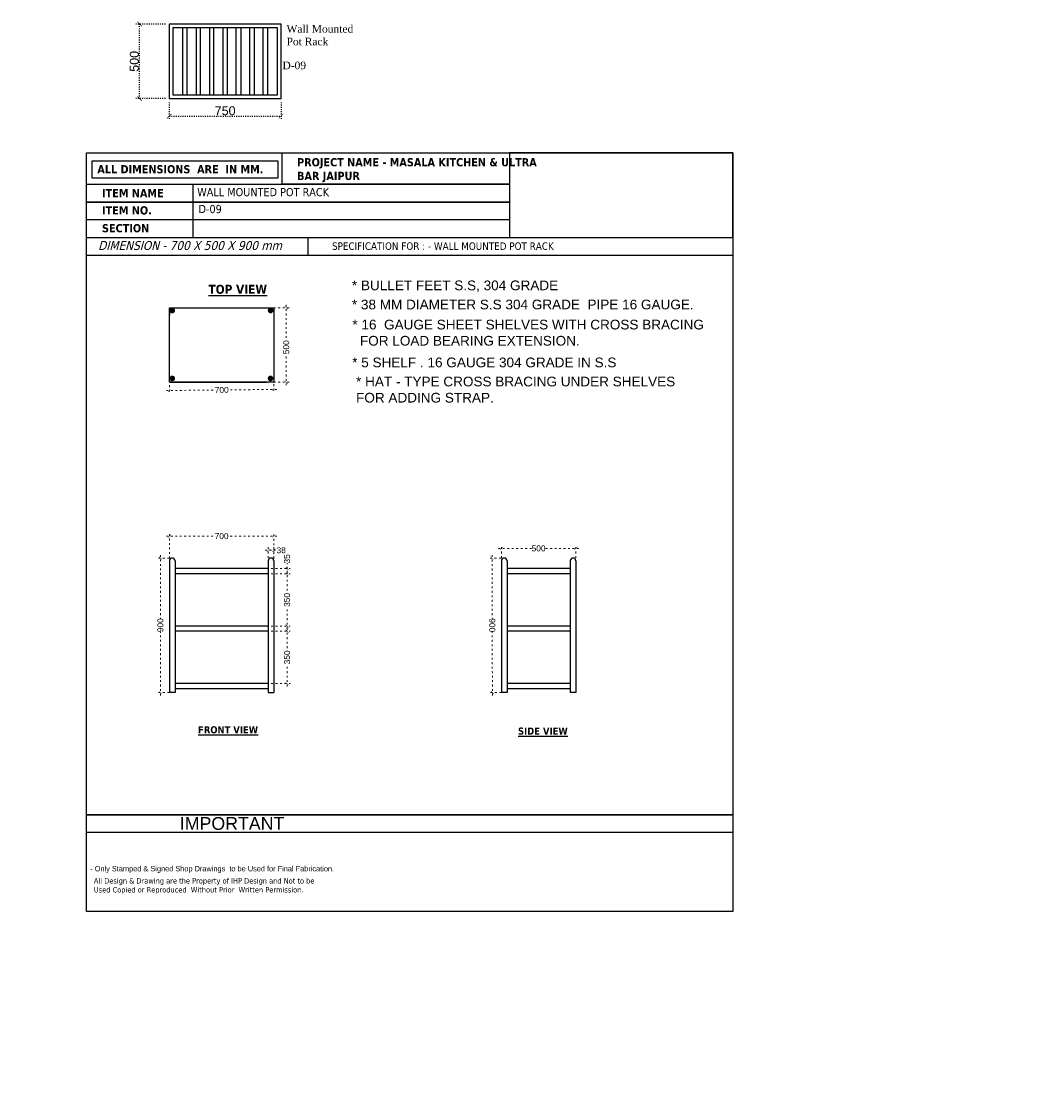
# Model space of a CAD drawing. Header units: millimetres. Extents: x 508219 to 745096, y 311341 to 352167.
# Tile 43 of 45: x 590395 to 597218, y 334196 to 341411. Entities that reach past the tile are written whole.
import ezdxf

# ---------------------------------------------------------------- set-up
doc = ezdxf.new("R2010")
doc.units = ezdxf.units.MM
doc.header["$PDMODE"] = 34
doc.linetypes.add('ACAD_ISO03W100', pattern=[30, 12, -18])
doc.layers.get('0').update_dxf_attribs({"color": 252})
for name, color, linetype in [('A-ANNO-DIMS-30', 7, 'Continuous'), ('A-Text', 132, 'Continuous'), ('EQUIPMENT', 103, 'Continuous')]:
    doc.layers.add(name, color=color, linetype=linetype)
doc.layers.add('Equipment Name', color=7, linetype='Continuous', lineweight=0)
doc.styles.add('arr-1', font='arial.ttf')
doc.styles.add('CKD_Dimension Text', font='BOOKOSI.TTF')
doc.styles.get("Standard").update_dxf_attribs({"font": 'arial.ttf'})
doc.styles.add('style1', font='txt.shx')
doc.styles.add('style12', font='BOOKOSI.TTF')
doc.dimstyles.new('DIM-30', dxfattribs={"dimtxt": 60, "dimasz": 30, "dimexe": 25, "dimexo": 25, "dimgap": 5, "dimtad": 1, "dimdec": 0, "dimzin": 0, "dimdsep": 46, "dimtxsty": 'Standard', "dimblk": 'ARCHTICK', "dimcen": 0.09, "dimclrd": 8, "dimclre": 8, "dimclrt": 256, "dimadec": 0, "dimazin": 0, "dimtfac": 1, "dimtdec": 0, "dimtofl": 0, "dimtmove": 0, "dimatfit": 3, "dimfxl": 0, "dimtolj": 1, "dimtzin": 0, "dimlwd": -1, "dimlwe": -1, "dimarcsym": 0})
doc.dimstyles.new('ISO-25', dxfattribs={"dimtxt": 40, "dimasz": 20, "dimexe": 20, "dimexo": 20, "dimtad": 0, "dimdec": 0, "dimdsep": 46, "dimtxsty": 'Standard', "dimblk": 'ARCHTICK', "dimcen": 2.5, "dimdle": 20, "dimadec": 0, "dimazin": 0, "dimtfac": 1, "dimtdec": 0, "dimtmove": 0, "dimatfit": 3, "dimfxl": 0, "dimlwd": 5, "dimlwe": 5, "dimarcsym": 0})

# ---------------------------------------------------------------- blocks, each defined once
blk = doc.blocks.new('_ArchTick')
at = {"color": 0, "linetype": 'ByBlock', "const_width": 0.15}
blk.add_lwpolyline([(-0.5, -0.5), (0.5, 0.5)], dxfattribs=at)
blk = doc.blocks.new('*D428')
at = {"color": 0, "linetype": 'ACAD_ISO03W100', "lineweight": 5, "transparency": 16777216}
for p, q in [((591385.2, 337816.8), (591305.9, 337816.8)), ((591325.9, 337836.8), (591325.9, 337411.5)), ((591325.9, 336896.6), (591325.9, 337322)), ((591385.2, 336916.6), (591305.9, 336916.6))]:
    blk.add_line(p, q, dxfattribs=at)
at = {"layer": 'DEFPOINTS', "color": 0, "transparency": 16777216}
for p in [(591405.2, 337816.8), (591325.9, 336916.6), (591405.2, 336916.6)]:
    blk.add_point(p, dxfattribs=at)
at = {"color": 0, "lineweight": 5, "transparency": 16777216, "xscale": 20, "yscale": 20, "zscale": 20}
for p, rotation in [((591325.9, 337816.8), 90), ((591325.9, 336916.6), 270)]:
    blk.add_blockref('_ArchTick', p, dxfattribs=dict(at, rotation=rotation))
at = {"color": 0, "transparency": 16777216, "insert": (591325.9, 337366.7), "char_height": 40, "attachment_point": 5, "rotation": 90}
blk.add_mtext('900', dxfattribs=at)
blk = doc.blocks.new('*D429')
at = {"color": 0, "linetype": 'ACAD_ISO03W100', "lineweight": 5, "transparency": 16777216}
for p, q in [((593608.3, 337816.5), (593529.2, 337816.3)), ((593549.2, 337836.4), (593550.1, 337411.2)), ((593551.1, 336896.5), (593550.3, 337321.7)), ((593610.2, 336916.6), (593531.1, 336916.4))]:
    blk.add_line(p, q, dxfattribs=at)
at = {"layer": 'DEFPOINTS', "color": 0, "transparency": 16777216}
for p in [(593628.3, 337816.5), (593551.1, 336916.5), (593630.2, 336916.6)]:
    blk.add_point(p, dxfattribs=at)
at = {"color": 0, "lineweight": 5, "transparency": 16777216, "xscale": 20, "yscale": 20, "zscale": 20}
for p, rotation in [((593549.2, 337816.4), 90.11753940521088), ((593551.1, 336916.5), 270.1175394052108)]:
    blk.add_blockref('_ArchTick', p, dxfattribs=dict(at, rotation=rotation))
at = {"color": 0, "transparency": 16777216, "insert": (593550.2, 337366.4), "char_height": 40, "attachment_point": 5, "rotation": 270.11754}
blk.add_mtext('900', dxfattribs=at)
blk = doc.blocks.new('*D430')
at = {"color": 0, "linetype": 'ACAD_ISO03W100', "lineweight": 5, "transparency": 16777216}
for p, q in [((592048.2, 337817.6), (592048.2, 337889.1)), ((592086.2, 337817.6), (592086.2, 337889.1)), ((592028.2, 337869.1), (592086.2, 337869.1)), ((592086.2, 337869.1), (592106.2, 337869.1))]:
    blk.add_line(p, q, dxfattribs=at)
at = {"layer": 'DEFPOINTS', "color": 0, "transparency": 16777216}
for p in [(592086.2, 337869.1), (592048.2, 337797.6), (592086.2, 337797.6)]:
    blk.add_point(p, dxfattribs=at)
at = {"color": 0, "lineweight": 5, "transparency": 16777216, "xscale": 20, "yscale": 20, "zscale": 20, "rotation": 180}
blk.add_blockref('_ArchTick', (592048.2, 337869.1), dxfattribs=at)
at = {"color": 0, "lineweight": 5, "transparency": 16777216, "xscale": 20, "yscale": 20, "zscale": 20}
blk.add_blockref('_ArchTick', (592086.2, 337869.1), dxfattribs=at)
at = {"color": 0, "transparency": 16777216, "insert": (592135.5, 337869.1), "char_height": 40, "attachment_point": 5}
blk.add_mtext('38', dxfattribs=at)
blk = doc.blocks.new('*D431')
at = {"color": 0, "linetype": 'ACAD_ISO03W100', "lineweight": 5, "transparency": 16777216}
for p, q in [((593611.2, 337817.6), (593611.2, 337901.4)), ((594110.8, 337817.6), (594110.8, 337901.4)), ((593591.2, 337881.4), (593816.2, 337881.4)), ((594130.8, 337881.4), (593905.7, 337881.4))]:
    blk.add_line(p, q, dxfattribs=at)
at = {"layer": 'DEFPOINTS', "color": 0, "transparency": 16777216}
for p in [(594110.8, 337881.4), (593611.2, 337797.6), (594110.8, 337797.6)]:
    blk.add_point(p, dxfattribs=at)
at = {"color": 0, "lineweight": 5, "transparency": 16777216, "xscale": 20, "yscale": 20, "zscale": 20, "rotation": 180}
blk.add_blockref('_ArchTick', (593611.2, 337881.4), dxfattribs=at)
at = {"color": 0, "lineweight": 5, "transparency": 16777216, "xscale": 20, "yscale": 20, "zscale": 20}
blk.add_blockref('_ArchTick', (594110.8, 337881.4), dxfattribs=at)
at = {"color": 0, "transparency": 16777216, "insert": (593861, 337881.4), "char_height": 40, "attachment_point": 5}
blk.add_mtext('500', dxfattribs=at)
blk = doc.blocks.new('*D432')
at = {"color": 0, "linetype": 'ACAD_ISO03W100', "lineweight": 5, "transparency": 16777216}
for p, q in [((592056.1, 339494.1), (592189.3, 339494.1)), ((592169.3, 339514.1), (592169.3, 339273.9)), ((592169.3, 338974.1), (592169.3, 339184.4)), ((592056.1, 338994.1), (592189.3, 338994.1))]:
    blk.add_line(p, q, dxfattribs=at)
at = {"layer": 'DEFPOINTS', "color": 0, "transparency": 16777216}
for p in [(592036.1, 339494.1), (592036.1, 338994.1), (592169.3, 338994.1)]:
    blk.add_point(p, dxfattribs=at)
at = {"color": 0, "lineweight": 5, "transparency": 16777216, "xscale": 20, "yscale": 20, "zscale": 20}
for p, rotation in [((592169.3, 339494.1), 90), ((592169.3, 338994.1), 270)]:
    blk.add_blockref('_ArchTick', p, dxfattribs=dict(at, rotation=rotation))
at = {"color": 0, "transparency": 16777216, "insert": (592169.3, 339229.1), "char_height": 40, "attachment_point": 5, "rotation": 90}
blk.add_mtext('500', dxfattribs=at)
blk = doc.blocks.new('*D433')
at = {"color": 0, "linetype": 'ACAD_ISO03W100', "lineweight": 5, "transparency": 16777216}
for p, q in [((591386.6, 338974.1), (591387.2, 338919.3)), ((592086.3, 338981.1), (592086.8, 338926.3)), ((591367, 338939.1), (591692.2, 338942.4)), ((592106.6, 338946.5), (591781.4, 338943.3))]:
    blk.add_line(p, q, dxfattribs=at)
at = {"layer": 'DEFPOINTS', "color": 0, "transparency": 16777216}
for p in [(591386.4, 338994.1), (592086.1, 339001.1), (591387, 338939.3)]:
    blk.add_point(p, dxfattribs=at)
at = {"color": 0, "lineweight": 5, "transparency": 16777216, "xscale": 20, "yscale": 20, "zscale": 20}
for p, rotation in [((591387, 338939.3), 180.5732299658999), ((592086.6, 338946.3), 0.5732299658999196)]:
    blk.add_blockref('_ArchTick', p, dxfattribs=dict(at, rotation=rotation))
at = {"color": 0, "transparency": 16777216, "insert": (591736.8, 338942.8), "char_height": 40, "attachment_point": 5, "rotation": 0.57323}
blk.add_mtext('700', dxfattribs=at)
blk = doc.blocks.new('*D434')
at = {"color": 0, "linetype": 'ACAD_ISO03W100', "lineweight": 5, "transparency": 16777216}
for p, q in [((591366.2, 337963.4), (591691.6, 337963.4)), ((591386.2, 337815.2), (591386.2, 337983.4)), ((592106.2, 337963.4), (591780.8, 337963.4)), ((592086.2, 337812.6), (592086.2, 337983.4))]:
    blk.add_line(p, q, dxfattribs=at)
at = {"layer": 'DEFPOINTS', "color": 0, "transparency": 16777216}
for p in [(591386.2, 337963.4), (591386.2, 337795.2), (592086.2, 337792.6)]:
    blk.add_point(p, dxfattribs=at)
at = {"color": 0, "lineweight": 5, "transparency": 16777216, "xscale": 20, "yscale": 20, "zscale": 20, "rotation": 180}
blk.add_blockref('_ArchTick', (591386.2, 337963.4), dxfattribs=at)
at = {"color": 0, "lineweight": 5, "transparency": 16777216, "xscale": 20, "yscale": 20, "zscale": 20}
blk.add_blockref('_ArchTick', (592086.2, 337963.4), dxfattribs=at)
at = {"color": 0, "transparency": 16777216, "insert": (591736.2, 337963.4), "char_height": 40, "attachment_point": 5}
blk.add_mtext('700', dxfattribs=at)
blk = doc.blocks.new('A$C214a7555')
at = {"layer": 'EQUIPMENT', "color": 251, "true_color": 0x636466}
for p, q in [((-660, -25), (-660, -475)), ((-630, -475), (-630, -25)), ((-570, -25), (-570, -475)), ((-540, -475), (-540, -25)), ((-480, -25), (-480, -475)), ((-450, -475), (-450, -25)), ((-390, -25), (-390, -475)), ((-360, -475), (-360, -25)), ((-300, -475), (-300, -25)), ((-270, -25), (-270, -475)), ((-210, -475), (-210, -25)), ((-180, -25), (-180, -475)), ((-120, -475), (-120, -25)), ((-90, -25), (-90, -475))]:
    blk.add_line(p, q, dxfattribs=at)
at = {"layer": 'EQUIPMENT'}
for points in [[(-750, -500), (0, -500), (0, 0), (-750, 0)], [(-725, -475), (-25, -475), (-25, -25), (-725, -25)]]:
    blk.add_lwpolyline(points, close=True, dxfattribs=at)
blk = doc.blocks.new('*D435')
at = {"layer": 'A-ANNO-DIMS-30', "color": 8, "linetype": 'ACAD_ISO03W100', "ltscale": 0.5, "transparency": 16777216}
for p, q in [((591359.7, 341394.7), (591161.8, 341394.7)), ((591186.8, 340894.7), (591186.8, 341394.7)), ((591359.7, 340894.7), (591161.8, 340894.7))]:
    blk.add_line(p, q, dxfattribs=at)
at = {"layer": 'DEFPOINTS', "color": 0, "ltscale": 0.5, "transparency": 16777216}
for p in [(591186.8, 341394.7), (591384.7, 341394.7), (591384.7, 340894.7)]:
    blk.add_point(p, dxfattribs=at)
at = {"layer": 'A-ANNO-DIMS-30', "color": 8, "ltscale": 0.5, "transparency": 16777216, "xscale": 30, "yscale": 30, "zscale": 30}
for p, rotation in [((591186.8, 341394.7), 90), ((591186.8, 340894.7), 270)]:
    blk.add_blockref('_ArchTick', p, dxfattribs=dict(at, rotation=rotation))
at = {"layer": 'A-ANNO-DIMS-30', "ltscale": 0.5, "transparency": 16777216, "insert": (591151.2, 341144.7), "char_height": 60, "attachment_point": 5, "rotation": 90}
blk.add_mtext('\\A1;500', dxfattribs=at)
blk = doc.blocks.new('*D436')
at = {"layer": 'A-ANNO-DIMS-30', "color": 8, "linetype": 'ACAD_ISO03W100', "ltscale": 0.5, "transparency": 16777216}
for p, q in [((591384.7, 340869.7), (591384.7, 340752.6)), ((592134.7, 340869.7), (592134.7, 340752.6)), ((591384.7, 340777.6), (592134.7, 340777.6))]:
    blk.add_line(p, q, dxfattribs=at)
at = {"layer": 'DEFPOINTS', "color": 0, "ltscale": 0.5, "transparency": 16777216}
for p in [(591384.7, 340894.7), (592134.7, 340894.7), (592134.7, 340777.6)]:
    blk.add_point(p, dxfattribs=at)
at = {"layer": 'A-ANNO-DIMS-30', "color": 8, "ltscale": 0.5, "transparency": 16777216, "xscale": 30, "yscale": 30, "zscale": 30, "rotation": 180}
blk.add_blockref('_ArchTick', (591384.7, 340777.6), dxfattribs=at)
at = {"layer": 'A-ANNO-DIMS-30', "color": 8, "ltscale": 0.5, "transparency": 16777216, "xscale": 30, "yscale": 30, "zscale": 30}
blk.add_blockref('_ArchTick', (592134.7, 340777.6), dxfattribs=at)
at = {"layer": 'A-ANNO-DIMS-30', "ltscale": 0.5, "transparency": 16777216, "insert": (591759.7, 340813.2), "char_height": 60, "attachment_point": 5}
blk.add_mtext('\\A1;750', dxfattribs=at)
blk = doc.blocks.new('*D437')
at = {"color": 0, "linetype": 'ACAD_ISO03W100', "lineweight": 5, "transparency": 16777216}
for p, q in [((592068.2, 337746.4), (592195.2, 337746.4)), ((592175.2, 337746.4), (592175.2, 337781.9)), ((592175.2, 337711.4), (592175.2, 337766.4)), ((592068.2, 337711.4), (592195.2, 337711.4))]:
    blk.add_line(p, q, dxfattribs=at)
at = {"layer": 'DEFPOINTS', "color": 0, "transparency": 16777216}
for p in [(592048.2, 337746.4), (592048.2, 337711.4), (592175.2, 337711.4)]:
    blk.add_point(p, dxfattribs=at)
at = {"color": 0, "lineweight": 5, "transparency": 16777216, "xscale": 20, "yscale": 20, "zscale": 20}
for p, rotation in [((592175.2, 337746.4), 90), ((592175.2, 337711.4), 270)]:
    blk.add_blockref('_ArchTick', p, dxfattribs=dict(at, rotation=rotation))
at = {"color": 0, "transparency": 16777216, "insert": (592175.2, 337811.3), "char_height": 40, "attachment_point": 5, "rotation": 90}
blk.add_mtext('35', dxfattribs=at)
blk = doc.blocks.new('*D438')
at = {"color": 0, "linetype": 'ACAD_ISO03W100', "lineweight": 5, "transparency": 16777216}
for p, q in [((592068.2, 337711.4), (592195.2, 337711.4)), ((592175.2, 337731.4), (592175.2, 337581)), ((592175.2, 337341.1), (592175.2, 337491.5)), ((592068.2, 337361.1), (592195.2, 337361.1))]:
    blk.add_line(p, q, dxfattribs=at)
at = {"layer": 'DEFPOINTS', "color": 0, "transparency": 16777216}
for p in [(592048.2, 337711.4), (592048.2, 337361.1), (592175.2, 337361.1)]:
    blk.add_point(p, dxfattribs=at)
at = {"color": 0, "lineweight": 5, "transparency": 16777216, "xscale": 20, "yscale": 20, "zscale": 20}
for p, rotation in [((592175.2, 337711.4), 90), ((592175.2, 337361.1), 270)]:
    blk.add_blockref('_ArchTick', p, dxfattribs=dict(at, rotation=rotation))
at = {"color": 0, "transparency": 16777216, "insert": (592175.2, 337536.3), "char_height": 40, "attachment_point": 5, "rotation": 90}
blk.add_mtext('350', dxfattribs=at)
blk = doc.blocks.new('*D439')
at = {"color": 0, "linetype": 'ACAD_ISO03W100', "lineweight": 5, "transparency": 16777216}
for p, q in [((592068.2, 337326.1), (592195.2, 337326.1)), ((592175.2, 337346.1), (592175.2, 337196.1)), ((592175.2, 336956.6), (592175.2, 337106.6)), ((592068.2, 336976.6), (592195.2, 336976.6))]:
    blk.add_line(p, q, dxfattribs=at)
at = {"layer": 'DEFPOINTS', "color": 0, "transparency": 16777216}
for p in [(592048.2, 337326.1), (592048.2, 336976.6), (592175.2, 336976.6)]:
    blk.add_point(p, dxfattribs=at)
at = {"color": 0, "lineweight": 5, "transparency": 16777216, "xscale": 20, "yscale": 20, "zscale": 20}
for p, rotation in [((592175.2, 337326.1), 90), ((592175.2, 336976.6), 270)]:
    blk.add_blockref('_ArchTick', p, dxfattribs=dict(at, rotation=rotation))
at = {"color": 0, "transparency": 16777216, "insert": (592175.2, 337151.4), "char_height": 40, "attachment_point": 5, "rotation": 90}
blk.add_mtext('350', dxfattribs=at)

msp = doc.modelspace()

# ---------------------------------------------------------------- hatches: boundary and pattern name
at = {"linetype": 'ByBlock'}
h = msp.add_hatch(color=6, dxfattribs=at)
h.dxf.hatch_style = 1
h.paths.add_polyline_path([(591424.43979, 339475.13327, 1), (591386.43979, 339475.13327, 1)])
h = msp.add_hatch(color=6, dxfattribs=at)
h.dxf.hatch_style = 1
h.paths.add_polyline_path([(592083.1266, 339475.13327, 1), (592045.1266, 339475.13327, 1)])
h = msp.add_hatch(color=6, dxfattribs=at)
h.dxf.hatch_style = 1
h.paths.add_polyline_path([(591424.43979, 339020.13327, 1), (591386.43979, 339020.13327, 1)])
h = msp.add_hatch(color=6, dxfattribs=at)
h.dxf.hatch_style = 1
h.paths.add_polyline_path([(592083.13858, 339020.13327, 1), (592045.13858, 339020.13327, 1)])

# ---------------------------------------------------------------- linework, layer by layer
at = {"color": 5, "linetype": 'ByBlock'}
for p, q in [((591542.18572, 340321.2045), (591542.18572, 339963.30705)), ((595163.94416, 336096.57597), (590830.86561, 336096.57597)), ((592141.46071, 335977.27682), (590830.86628, 335977.27682))]:
    msp.add_line(p, q, dxfattribs=at)
at = {"color": 6, "linetype": 'ByBlock'}
for p, q in [((592313.76127, 339963.30705), (592313.76127, 339844.0079)), ((592101.45102, 337831.22497), (592100.92868, 337831.22497)), ((591386.18985, 337797.80504), (591386.18985, 336916.62078)), ((591424.18985, 337797.80504), (591424.18985, 336916.62078)), ((592048.18985, 337746.39545), (591424.18985, 337746.39545)), ((592048.18985, 337797.62078), (592048.18985, 336916.62078)), ((592086.18985, 337798.67687), (592086.18985, 336916.62078)), ((593611.16865, 337798.584), (593611.16865, 336916.62078)), ((593649.16865, 337797.62078), (593649.16865, 336916.62078)), ((594072.77525, 337746.39545), (593649.16865, 337746.39545)), ((594072.77525, 337797.62078), (594072.77525, 336916.62078)), ((594110.77525, 337797.62078), (594110.77525, 336916.62078)), ((592048.18985, 337711.39545), (591424.18985, 337711.39545)), ((594072.77525, 337711.39545), (593649.16865, 337711.39545)), ((592048.18985, 337361.12384), (591424.18985, 337361.12384)), ((592048.18985, 337326.12384), (591424.18985, 337326.12384)), ((594072.77525, 337361.12384), (593649.16865, 337361.12384)), ((594072.77525, 337326.12384), (593649.16865, 337326.12384)), ((592048.18985, 336976.62078), (591424.18985, 336976.62078)), ((594072.77525, 336976.62078), (593649.16865, 336976.62078)), ((591424.18985, 336916.62078), (591386.18985, 336916.62078)), ((592048.18985, 336941.62078), (591424.18985, 336941.62078)), ((592048.18985, 336916.62078), (592086.18985, 336916.62078)), ((593649.16865, 336916.62078), (593611.16865, 336916.62078)), ((594072.77525, 336941.62078), (593649.16865, 336941.62078)), ((594110.77525, 336916.62078), (594072.77525, 336916.62078))]:
    msp.add_line(p, q, dxfattribs=at)
at = {"color": 5, "linetype": 'ByBlock'}
for points in [[(590830.86494, 340531.34018), (595163.94416, 340531.34018), (595163.94416, 335449.59525), (590830.86494, 335449.59525)], [(590830.86494, 340531.34018), (595163.94416, 340531.34018), (595163.94416, 335449.59525), (590830.86494, 335449.59525)], [(590830.86494, 340531.34018), (595163.94416, 340531.34018), (595163.94416, 335449.59525), (590830.86494, 335449.59525)], [(590830.86494, 340531.34018), (595163.94416, 340531.34018), (595163.94416, 335449.59525), (590830.86494, 335449.59525)], [(590830.86494, 340531.34018), (595163.94416, 340531.34018), (595163.94416, 335449.59525), (590830.86494, 335449.59525)], [(592141.46206, 340531.33912), (593665.71057, 340531.33912), (593665.71057, 340321.2045), (592141.46206, 340321.2045)], [(595163.94416, 340531.33912), (593665.71057, 340531.33912), (593665.71057, 339963.30636), (595163.94416, 339963.30636)], [(592112.55242, 340360.99376), (590869.43925, 340360.99376), (590869.43925, 340477.18589), (592112.55242, 340477.18589)], [(590830.86494, 340321.2045), (593665.71057, 340321.2045), (593665.71057, 340201.90535), (590830.86494, 340201.90535)], [(590830.86494, 340201.90535), (593665.71057, 340201.90535), (593665.71057, 340082.6062), (590830.86494, 340082.6062)], [(590830.86494, 339963.30705), (595163.9455, 339963.30705), (595163.9455, 339844.0079), (590830.86494, 339844.0079)], [(590830.86628, 336096.57597), (595163.94416, 336096.57597), (595163.94416, 335977.27682), (590830.86628, 335977.27682)]]:
    msp.add_lwpolyline(points, close=True, dxfattribs=at)
at = {"color": 6, "linetype": 'ByBlock'}
msp.add_lwpolyline([(591386.43979, 339494.13327), (592086.08408, 339494.13327), (592086.08408, 338994.13327), (591386.43979, 338994.13327)], close=True, dxfattribs=at)
for points in [[(591386.43979, 339494.13327), (592036.08408, 339494.13327)], [(591386.43979, 339494.13327), (591386.43979, 339444.13327)], [(591386.43979, 338994.13327), (592036.08408, 338994.13327)]]:
    msp.add_lwpolyline(points, dxfattribs=at)
for centre in [(591405.18985, 337797.80504), (592067.18985, 337797.62078), (593630.16865, 337797.62078), (594091.77525, 337797.62078)]:
    msp.add_arc(centre, 19, 0, 180, dxfattribs=at)

# ---------------------------------------------------------------- block references
at = {"layer": 'EQUIPMENT'}
msp.add_blockref('A$C214a7555', (592134.6678, 341394.66921), dxfattribs=at)

# ---------------------------------------------------------------- texts
at = {"color": 5, "linetype": 'ByBlock', "attachment_point": 1, "style": 'style1'}
for s, insert, char_height, width in [('{\\fTahoma|b1|i0|c0|p34;PROJECT NAME - MASALA KITCHEN & ULTRA BAR JAIPUR }', (592242.0009, 340496.14081), 55, 1687.9906964), ('{\\fTahoma|b1|i0|c0|p34;ALL DIMENSIONS  ARE  IN MM.}', (590902.9178, 340449.33453), 55, 1687.9906964), ('{\\fTahoma|b1|i0|c0|p34;ITEM NAME}', (590934.41894, 340289.11276), 55, 1687.9906964), ('{\\fTahoma|b1|i0|c0|p34;ITEM NO. }', (590934.41894, 340173.68924), 55, 1687.9906964), ('{\\fTahoma|b1|i0|c0|p34;SECTION }', (590934.41894, 340054.16394), 55, 1687.9906964), ('{\\fTahoma|b0|i0|c0|p34;\\H1.44x;All Design & Drawing are the Property of IHP Design and Not to be Used Copied or Reproduced  Without Prior  Written Permission\\fTahoma|b1|i0|c0|p34;\\H0.69444x;. }', (590879.86162, 335672.29013), 25, 1481.3261794)]:
    msp.add_mtext(s, dxfattribs=dict(at, insert=insert, char_height=char_height, width=width))
at = {"color": 6, "linetype": 'ByBlock', "char_height": 55, "attachment_point": 1}
for s, width, heights, insert in [('{\\fTahoma|b0|i0|c0|p34;WALL MOUNTED POT RACK}', 1665.7796131, [0], (591572.4786, 340296.03653)), ('{\\fTahoma|b0|i0|c0|p34;D-09}', 720.740018, [68.62759], (591581.16256, 340182.70643))]:
    msp.add_mtext_dynamic_manual_height_columns(s, width=width, gutter_width=1, heights=heights, dxfattribs=dict(at, insert=insert))
at = {"color": 6, "linetype": 'ByBlock', "style": 'style1'}
for s, insert, char_height, width, attachment_point in [('{\\fTahoma|b0|i1|c0|p34;DIMENSION - 700 X 500 X 900 mm}', (590908.30855, 339940.64886), 60, 1425.9375522, 1), ('{\\fTahoma|b0|i0|c0|p34;SPECIFICATION FOR : - WALL MOUNTED POT RACK}', (592476.05624, 339931.64886), 50, 3378.6553472, 1), ('{\\fTahoma|b1|i0|c0|p34;\\LTOP VIEW}', (592040.554, 339647.48395), 60, 423.0580255, 3), ('{\\fTahoma|b1|i0|c0|p34;\\LFRONT VIEW}', (591578.1923, 336690.29059), 48, 458.0999258, 1), ('{\\fTahoma|b1|i0|c0|p34;\\LSIDE VIEW}', (593722.88938, 336681.36525), 48, 858.0999258, 1)]:
    msp.add_mtext(s, dxfattribs=dict(at, insert=insert, char_height=char_height, width=width, attachment_point=attachment_point))
at = {"color": 6, "linetype": 'ByBlock', "char_height": 65, "attachment_point": 1}
for s, insert, width in [('* BULLET FEET S.S, 304 GRADE ', (592609.47116, 339676.13213), 2041.4175411), ('* 38 MM DIAMETER S.S 304 GRADE  PIPE 16 GAUGE.', (592609.47116, 339548.01472), 2586.4723155), ('* 16  GAUGE SHEET SHELVES WITH CROSS BRACING \\P  FOR LOAD BEARING EXTENSION.', (592612.97482, 339413.4577), 2586.4723155), ('* 5 SHELF . 16 GAUGE 304 GRADE IN S.S', (592611.47482, 339159.9577), 2586.4723155), ('* HAT - TYPE CROSS BRACING UNDER SHELVES FOR ADDING STRAP.', (592637.37933, 339031.91991), 2315.4657943)]:
    msp.add_mtext(s, dxfattribs=dict(at, insert=insert, width=width))
at = {"color": 5, "linetype": 'ByBlock', "attachment_point": 1}
for s, insert, char_height, width in [('IMPORTANT', (591456.03859, 336081.30198), 85.16604, 1210.3048439), ('{\\fTechnic|b0|i0|c2|p2;- Only Stamped & Signed Shop Drawings  to be Used for Final Fabrication.}', (590855.49763, 335753.80974), 36, 1988.238406)]:
    msp.add_mtext(s, dxfattribs=dict(at, insert=insert, char_height=char_height, width=width))
at = {"layer": 'A-Text', "char_height": 120, "width": 4245.2306591, "attachment_point": 1, "style": 'arr-1'}
for insert in [(521802.49975, 334763.48427), (512978.14476, 334516.2062)]:
    msp.add_mtext('\\pi1613.96594;ENTRY  EXIT', dxfattribs=dict(at, insert=insert))
at = {"layer": 'Equipment Name', "color": 0, "insert": (592171.41801, 341387.79109), "char_height": 51, "width": 427.9592318, "attachment_point": 1, "style": 'style12'}
msp.add_mtext('Wall Mounted\\PPot Rack', dxfattribs=at)
at = {"layer": 'Equipment Name', "linetype": 'Continuous', "lineweight": 5, "ltscale": 25, "insert": (592143.98807, 341142.79335), "char_height": 51, "width": 165.6476344, "attachment_point": 1, "rotation": 359.999999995, "style": 'CKD_Dimension Text'}
msp.add_mtext('D-09', dxfattribs=at)

# ---------------------------------------------------------------- dimensions: what is measured, and where the dimension line sits
at = {"color": 6}
for base, p1, p2, angle, picture, middle, dimtype in [((592169.321, 338994.13327), (592036.08408, 339494.13327), (592036.08408, 338994.13327), 270, '*D432', (592169.321, 339229.13327), 161), ((592175.16248, 337711.39545), (592048.18985, 337746.39545), (592048.18985, 337711.39545), 90, '*D437', (592175.16248, 337811.30882), 160)]:
    dim = msp.add_linear_dim(base=base, p1=p1, p2=p2, angle=angle, dimstyle='ISO-25', dxfattribs=at)
    dim.commit()
    dim.dimension.update_dxf_attribs({"geometry": picture, "text_midpoint": middle, "dimtype": dimtype})
for p1, p2, distance, picture, middle in [((592086.08408, 339001.13327), (591386.43979, 338994.13327), 54.79171, '*D433', (591736.8101, 338942.84431)), ((592048.18985, 337797.62078), (592086.18985, 337797.62078), 71.45832, '*D430', (592135.49152, 337869.0791)), ((593611.16865, 337797.62078), (594110.77525, 337797.62078), 83.77976, '*D431', (593860.97195, 337881.40054)), ((593628.33483, 337816.53208), (593630.18096, 336916.62078), -79.09825, '*D429', (593550.15981, 337366.41417))]:
    dim = msp.add_aligned_dim(p1=p1, p2=p2, distance=distance, dimstyle='ISO-25', dxfattribs=at)
    dim.commit()
    dim.dimension.update_dxf_attribs({"geometry": picture, "text_midpoint": middle})
dim = msp.add_linear_dim(base=(591386.18985, 337963.39695), p1=(592086.18985, 337792.62078), p2=(591386.18985, 337795.16803), dimstyle='ISO-25', dxfattribs=at)
dim.commit()
dim.dimension.update_dxf_attribs({"geometry": '*D434', "text_midpoint": (591736.18985, 337963.39695)})
for base, p1, p2, picture, middle in [((591325.91577, 336916.62078), (591405.18985, 337816.80504), (591405.18985, 336916.62078), '*D428', (591325.91577, 337366.71291)), ((592175.16248, 337361.12384), (592048.18985, 337711.39545), (592048.18985, 337361.12384), '*D438', (592175.16248, 337536.25965)), ((592175.16248, 336976.62078), (592048.18985, 337326.12384), (592048.18985, 336976.62078), '*D439', (592175.16248, 337151.37231))]:
    dim = msp.add_linear_dim(base=base, p1=p1, p2=p2, angle=90, dimstyle='ISO-25', dxfattribs=at)
    dim.commit()
    dim.dimension.update_dxf_attribs({"geometry": picture, "text_midpoint": middle})
at = {"layer": 'A-ANNO-DIMS-30', "ltscale": 0.5}
dim = msp.add_linear_dim(base=(591186.84482, 341394.66921), p1=(591384.6678, 340894.66921), p2=(591384.6678, 341394.66921), angle=90, dimstyle='DIM-30', override={"dimfxl": 100, "dimarcsym": 2}, dxfattribs=at)
dim.commit()
dim.dimension.update_dxf_attribs({"geometry": '*D435', "text_midpoint": (591151.21044, 341144.66921)})
dim = msp.add_linear_dim(base=(592134.6678, 340777.59873), p1=(591384.6678, 340894.66921), p2=(592134.6678, 340894.66921), dimstyle='DIM-30', override={"dimfxl": 100, "dimarcsym": 2}, dxfattribs=at)
dim.commit()
dim.dimension.update_dxf_attribs({"geometry": '*D436', "text_midpoint": (591759.6678, 340813.23311)})

doc.saveas('drawing.dxf')
